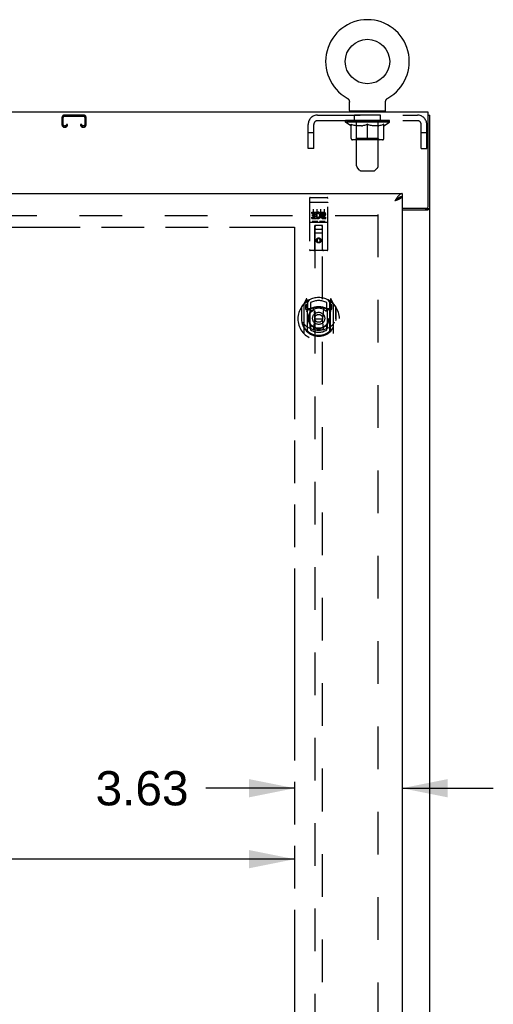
# Model space of a CAD drawing. Header units: inches. Extents: x 0 to 262, y 0 to 169.
# Tile 8 of 17: x 107 to 123, y 78 to 112. Entities that reach past the tile are written whole.
import ezdxf

# ---------------------------------------------------------------- set-up
doc = ezdxf.new("R2010")
doc.units = ezdxf.units.IN
doc.header["$LTSCALE"] = 14.384615
doc.header["$MEASUREMENT"] = 0
doc.linetypes.add('HIDDEN', pattern=[0.2, 0.1, -0.1])
doc.linetypes.add('PHANTOM', pattern=[0.8, 0.45, -0.05, 0.1, -0.05, 0.1, -0.05])
doc.layers.get('0').update_dxf_attribs({"linetype": 'CONTINUOUS'})
for name, color, linetype in [('02___PRT_ALL_AXES', 7, 'CONTINUOUS'), ('AVAILABLE_DOOR_SPACE', 7, 'CONTINUOUS'), ('DEFAULT_2', 8, 'HIDDEN'), ('DIMENSIONS', 7, 'CONTINUOUS')]:
    doc.layers.add(name, color=color, linetype=linetype)
doc.styles.get("Standard").update_dxf_attribs({"font": 'arial.ttf'})
doc.dimstyles.new('DIMSTYLE_2', dxfattribs={"dimtxt": 1.153846, "dimasz": 1.538462, "dimexe": 0.09, "dimexo": 0.07, "dimgap": 0.0375, "dimtad": 0, "dimtih": 1, "dimtoh": 1, "dimzin": 4, "dimdsep": 46, "dimtxsty": 'Standard', "dimblk": '_FILLED', "dimblk1": '_FILLED', "dimblk2": '_FILLED', "dimcen": 0.09, "dimazin": 1, "dimtfac": 1, "dimtdec": 3, "dimtofl": 0, "dimtmove": 0, "dimatfit": 3, "dimldrblk": '_FILLED', "dimfxl": 1, "dimtolj": 1, "dimtzin": 4, "dimarcsym": 0})

# ---------------------------------------------------------------- blocks, each defined once
blk = doc.blocks.new('_FILLED')
at = {"color": 0, "linetype": 'ByBlock'}
blk.add_solid([(0, 0), (-1, 0.2), (-1, -0.2)], dxfattribs=at)
blk = doc.blocks.new('*D12')
at = {"layer": 'DIMENSIONS', "color": 2, "linetype": 'Continuous'}
for p, q in [((86.616, 83.243), (94.231, 83.243)), ((115.929, 83.243), (99.416, 83.243))]:
    blk.add_line(p, q, dxfattribs=at)
at = {"layer": 'DIMENSIONS', "color": 2, "linetype": 'Continuous', "xscale": 1.5384615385, "yscale": 1.5384615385, "zscale": 1.5384615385, "rotation": 180}
blk.add_blockref('_FILLED', (86.616, 83.243), dxfattribs=at)
at = {"layer": 'DIMENSIONS', "color": 2, "linetype": 'Continuous', "xscale": 1.5384615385, "yscale": 1.5384615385, "zscale": 1.5384615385}
blk.add_blockref('_FILLED', (115.929, 83.243), dxfattribs=at)
at = {"layer": 'DIMENSIONS', "color": 2, "linetype": 'Continuous', "insert": (96.824, 83.82), "char_height": 1.1538, "width": 4.03203, "attachment_point": 2, "line_spacing_factor": 0.9}
blk.add_mtext('29.31', dxfattribs=at)
blk = doc.blocks.new('*D13')
at = {"layer": 'DIMENSIONS', "color": 2, "linetype": 'Continuous'}
for p, q in [((115.929, 85.634), (112.931, 85.634)), ((119.554, 85.634), (122.631, 85.634))]:
    blk.add_line(p, q, dxfattribs=at)
at = {"layer": 'DIMENSIONS', "color": 2, "linetype": 'Continuous', "xscale": 1.5384615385, "yscale": 1.5384615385, "zscale": 1.5384615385}
blk.add_blockref('_FILLED', (115.929, 85.634), dxfattribs=at)
at = {"layer": 'DIMENSIONS', "color": 2, "linetype": 'Continuous', "xscale": 1.5384615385, "yscale": 1.5384615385, "zscale": 1.5384615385, "rotation": 180}
blk.add_blockref('_FILLED', (119.554, 85.634), dxfattribs=at)
at = {"layer": 'DIMENSIONS', "color": 2, "linetype": 'Continuous', "insert": (112.354, 86.21), "char_height": 1.1538, "width": 3.13554, "attachment_point": 3, "line_spacing_factor": 0.9}
blk.add_mtext('3.63', dxfattribs=at)

msp = doc.modelspace()

# ---------------------------------------------------------------- linework, layer by layer
at = {"color": 7, "linetype": 'Continuous'}
for p, q in [((117.697, 108.895), (117.697, 108.895)), ((117.697, 108.895), (117.702, 108.892)), ((117.698, 108.895), (117.699, 108.894)), ((117.702, 108.892), (117.707, 108.889)), ((117.707, 108.889), (117.712, 108.885)), ((117.712, 108.885), (117.717, 108.882)), ((117.717, 108.882), (117.722, 108.878)), ((117.722, 108.878), (117.726, 108.874)), ((117.726, 108.874), (117.731, 108.87)), ((117.73, 108.87), (117.735, 108.866)), ((117.735, 108.866), (117.739, 108.861)), ((117.739, 108.861), (117.743, 108.857)), ((117.742, 108.857), (117.746, 108.852)), ((117.746, 108.852), (117.75, 108.847)), ((117.75, 108.847), (117.753, 108.842)), ((117.753, 108.842), (117.756, 108.837)), ((119.019, 108.837), (119.022, 108.842)), ((119.022, 108.842), (119.025, 108.847)), ((119.025, 108.847), (119.029, 108.852)), ((119.028, 108.852), (119.032, 108.857)), ((119.032, 108.857), (119.036, 108.861)), ((119.036, 108.861), (119.04, 108.866)), ((119.04, 108.866), (119.044, 108.87)), ((119.044, 108.87), (119.049, 108.874)), ((119.048, 108.874), (119.053, 108.878)), ((119.053, 108.878), (119.058, 108.882)), ((119.058, 108.882), (119.063, 108.885)), ((119.062, 108.885), (119.067, 108.889)), ((119.067, 108.889), (119.072, 108.892)), ((119.067, 108.889), (119.069, 108.89)), ((119.072, 108.892), (119.077, 108.895)), ((119.076, 108.894), (119.077, 108.895)), ((119.077, 108.895), (119.077, 108.895)), ((119.077, 108.895), (119.077, 108.895)), ((117.756, 108.837), (117.759, 108.832)), ((117.759, 108.832), (117.762, 108.827)), ((117.762, 108.827), (117.764, 108.821)), ((117.764, 108.821), (117.766, 108.816)), ((117.766, 108.816), (117.769, 108.81)), ((117.768, 108.81), (117.77, 108.804)), ((117.77, 108.804), (117.772, 108.799)), ((117.772, 108.799), (117.773, 108.793)), ((117.773, 108.793), (117.775, 108.787)), ((117.775, 108.787), (117.776, 108.781)), ((117.776, 108.781), (117.776, 108.775)), ((117.776, 108.775), (117.777, 108.769)), ((117.777, 108.763), (117.777, 108.758)), ((117.777, 108.473), (117.777, 108.758)), ((118.997, 108.763), (118.998, 108.769)), ((118.997, 108.763), (118.998, 108.769)), ((118.997, 108.758), (118.997, 108.763)), ((118.997, 108.473), (118.997, 108.758)), ((118.998, 108.775), (118.999, 108.781)), ((118.998, 108.769), (118.998, 108.775)), ((118.999, 108.781), (119, 108.787)), ((119, 108.787), (119.001, 108.793)), ((119.001, 108.793), (119.003, 108.799)), ((119.003, 108.799), (119.004, 108.804)), ((119.004, 108.804), (119.006, 108.81)), ((119.006, 108.81), (119.008, 108.816)), ((119.008, 108.816), (119.011, 108.821)), ((119.011, 108.821), (119.013, 108.827)), ((119.013, 108.827), (119.016, 108.832)), ((119.016, 108.832), (119.019, 108.837)), ((117.792, 108.453), (117.792, 108.423)), ((118.982, 108.453), (117.792, 108.453)), ((118.982, 108.453), (118.982, 108.423)), ((120.439, 108.319), (120.491, 108.319)), ((119.453, 105.54), (119.442, 105.534)), ((119.554, 105.673), (119.554, 105.569)), ((120.387, 105.182), (120.387, 105.171)), ((120.387, 105.171), (120.491, 105.171))]:
    msp.add_line(p, q, dxfattribs=at)
at = {"color": 3, "linetype": 'Continuous'}
for p, q in [((120.439, 108.423), (84.543, 108.423)), ((120.439, 105.242), (120.439, 108.423)), ((120.491, 18.527), (120.491, 108.319)), ((84.866, 105.673), (119.554, 105.673)), ((119.554, 105.569), (119.554, 25.277)), ((119.339, 105.438), (119.307, 105.426)), ((119.554, 105.182), (120.379, 105.182)), ((119.554, 105.13), (120.421, 105.13))]:
    msp.add_line(p, q, dxfattribs=at)
at = {"color": 7, "linetype": 'Continuous'}
for points in [[(117.777, 108.769), (117.777, 108.763), (117.777, 108.758)], [(119.442, 105.534), (119.431, 105.527), (119.419, 105.52), (119.408, 105.512), (119.397, 105.503), (119.386, 105.495), (119.375, 105.485), (119.363, 105.476), (119.352, 105.466), (119.341, 105.457), (119.33, 105.447), (119.319, 105.436), (119.307, 105.426)], [(119.438, 105.532), (119.434, 105.526), (119.429, 105.519), (119.423, 105.512), (119.416, 105.505), (119.408, 105.498), (119.4, 105.49), (119.391, 105.483), (119.382, 105.476), (119.372, 105.469), (119.362, 105.462), (119.351, 105.455), (119.341, 105.448), (119.33, 105.441), (119.319, 105.433), (119.307, 105.426)], [(119.554, 105.569), (119.543, 105.568), (119.531, 105.567), (119.52, 105.566), (119.509, 105.563), (119.498, 105.56), (119.487, 105.556), (119.475, 105.551), (119.464, 105.546), (119.453, 105.54)], [(120.347, 105.13), (120.347, 105.132), (120.347, 105.135), (120.348, 105.137), (120.348, 105.138), (120.349, 105.14), (120.351, 105.142), (120.352, 105.144), (120.354, 105.145), (120.356, 105.147), (120.358, 105.148), (120.36, 105.15), (120.362, 105.151), (120.364, 105.152), (120.367, 105.154)], [(120.367, 105.154), (120.372, 105.156), (120.375, 105.157), (120.377, 105.159), (120.379, 105.16), (120.382, 105.162), (120.383, 105.163), (120.385, 105.165), (120.386, 105.166), (120.387, 105.168), (120.387, 105.169), (120.387, 105.171)]]:
    msp.add_lwpolyline(points, dxfattribs=at)
at = {"color": 3, "linetype": 'Continuous'}
for points in [[(119.408, 105.574), (119.397, 105.56), (119.386, 105.544), (119.375, 105.529), (119.363, 105.512), (119.352, 105.496), (119.341, 105.479), (119.33, 105.461), (119.319, 105.444), (119.307, 105.426)], [(119.554, 105.673), (119.543, 105.672), (119.531, 105.67), (119.52, 105.667), (119.509, 105.663), (119.498, 105.657), (119.487, 105.651), (119.475, 105.643), (119.464, 105.634), (119.453, 105.624), (119.442, 105.613), (119.431, 105.601), (119.419, 105.588), (119.408, 105.574)], [(119.554, 105.569), (119.553, 105.563), (119.552, 105.557), (119.549, 105.551), (119.545, 105.545), (119.541, 105.539), (119.535, 105.533), (119.528, 105.527), (119.521, 105.521), (119.512, 105.515), (119.503, 105.509), (119.493, 105.503), (119.482, 105.498), (119.47, 105.492), (119.457, 105.486)], [(119.457, 105.486), (119.444, 105.48), (119.431, 105.474), (119.416, 105.468), (119.402, 105.462), (119.387, 105.456), (119.371, 105.45), (119.355, 105.444), (119.339, 105.438)], [(120.421, 105.13), (120.424, 105.132), (120.426, 105.133), (120.429, 105.135), (120.432, 105.137), (120.436, 105.138), (120.44, 105.139), (120.444, 105.141), (120.448, 105.142), (120.456, 105.145)], [(120.456, 105.145), (120.46, 105.146), (120.464, 105.148), (120.467, 105.149), (120.471, 105.15), (120.474, 105.152), (120.477, 105.153), (120.479, 105.155), (120.482, 105.156), (120.484, 105.158), (120.486, 105.16), (120.488, 105.161), (120.489, 105.163), (120.49, 105.165), (120.491, 105.167), (120.491, 105.169), (120.491, 105.171)]]:
    msp.add_lwpolyline(points, dxfattribs=at)
at = {"color": 7, "linetype": 'Continuous'}
msp.add_circle((118.387, 110.125), 0.75, dxfattribs=at)
for centre, radius, start, end in [((118.387, 110.125), 1.41, 299.2655, 240.7345), ((117.797, 108.473), 0.02, 180, 263.0769), ((118.977, 108.473), 0.02, 276.9231, 360)]:
    msp.add_arc(centre, radius, start, end, dxfattribs=at)
at = {"color": 3, "linetype": 'Continuous'}
msp.add_arc((120.379, 105.242), 0.06, 270, 360, dxfattribs=at)
at = {"layer": '02___PRT_ALL_AXES', "color": 8, "linetype": 'HIDDEN'}
for p, q in [((117.95, 108.132), (117.95, 108.319)), ((118.825, 108.319), (117.95, 108.319)), ((118.825, 108.132), (118.825, 108.319)), ((118.825, 108.132), (117.95, 108.132)), ((116.459, 105.54), (117.024, 105.54)), ((116.509, 105.005), (116.509, 105.048)), ((116.509, 105.048), (116.666, 105.048)), ((116.509, 105.005), (116.623, 105.005)), ((116.509, 104.834), (116.509, 104.877)), ((116.509, 104.877), (116.623, 104.877)), ((116.531, 104.92), (116.531, 104.963)), ((116.531, 104.963), (116.623, 104.963)), ((116.531, 104.92), (116.623, 104.92)), ((116.623, 104.963), (116.623, 105.005)), ((116.623, 104.877), (116.623, 104.92)), ((116.666, 104.87), (116.666, 105.048)), ((116.666, 104.87), (116.679, 104.888)), ((116.69, 104.999), (116.673, 105.039)), ((116.822, 105.005), (116.822, 105.048)), ((116.822, 105.048), (116.914, 105.048)), ((116.822, 105.005), (116.914, 105.005)), ((116.882, 104.92), (116.928, 104.92)), ((116.886, 104.961), (116.914, 104.961)), ((116.886, 104.877), (116.978, 104.877)), ((116.978, 104.834), (116.978, 104.877)), ((116.459, 104.712), (117.024, 104.712)), ((116.509, 104.834), (116.666, 104.834)), ((116.666, 104.834), (116.666, 104.847)), ((116.669, 104.845), (116.666, 104.847)), ((116.886, 104.834), (116.978, 104.834))]:
    msp.add_line(p, q, dxfattribs=at)
msp.add_circle((116.741, 104.095), 0.085, dxfattribs=at)
for centre, radius, start, end in [((116.715, 104.941), 0.107, 244.2636, 113.4027), ((116.715, 104.941), 0.0639, 234.8895, 113.4026), ((116.886, 104.898), 0.0635, 90, 270), ((116.886, 104.899), 0.0219, 100.307, 270), ((116.914, 104.983), 0.0644, 282.2995, 90.0775), ((116.914, 104.983), 0.0219, 269.9011, 90)]:
    msp.add_arc(centre, radius, start, end, dxfattribs=at)
at = {"layer": 'AVAILABLE_DOOR_SPACE', "color": 4, "linetype": 'PHANTOM'}
for p, q in [((102.225, 104.548), (115.929, 104.548)), ((115.929, 104.548), (115.929, 66.298))]:
    msp.add_line(p, q, dxfattribs=at)
at = {"layer": 'DEFAULT_2', "color": 8, "linetype": 'HIDDEN'}
for p, q in [((117.697, 108.895), (117.697, 108.895)), ((117.706, 108.89), (117.707, 108.889)), ((108.085, 108.239), (108.085, 107.993)), ((108.125, 107.993), (108.125, 108.239)), ((108.818, 108.319), (108.165, 108.319)), ((108.165, 108.279), (108.818, 108.279)), ((108.858, 108.239), (108.858, 107.993)), ((108.898, 107.993), (108.898, 108.239)), ((116.704, 108.319), (120.07, 108.319)), ((118.012, 108.453), (118.012, 108.423)), ((118.022, 106.607), (118.022, 108.423)), ((118.752, 106.607), (118.752, 108.423)), ((118.762, 108.453), (118.762, 108.423)), ((108.193, 107.953), (108.165, 107.953)), ((108.165, 107.913), (108.193, 107.913)), ((108.233, 108.006), (108.233, 107.993)), ((108.273, 108.006), (108.233, 108.006)), ((108.273, 107.993), (108.273, 108.006)), ((108.71, 108.006), (108.71, 107.993)), ((108.75, 108.006), (108.71, 108.006)), ((108.75, 107.993), (108.75, 108.006)), ((108.818, 107.953), (108.79, 107.953)), ((108.79, 107.913), (108.818, 107.913)), ((116.387, 107.194), (116.387, 108.002)), ((116.574, 107.194), (116.574, 108.002)), ((116.704, 108.132), (120.07, 108.132)), ((117.644, 108.084), (117.644, 108.139)), ((119.131, 108.084), (117.644, 108.084)), ((117.83, 107.954), (117.644, 108.084)), ((117.655, 108.131), (117.655, 108.139)), ((117.666, 108.127), (117.666, 108.131)), ((117.666, 108.127), (119.109, 108.127)), ((117.676, 108.127), (117.676, 108.131)), ((117.677, 108.127), (117.677, 108.131)), ((117.689, 108.131), (117.689, 108.139)), ((117.708, 108.127), (117.708, 108.131)), ((117.71, 108.127), (117.71, 108.131)), ((117.743, 108.131), (117.743, 108.139)), ((117.761, 108.127), (117.761, 108.131)), ((117.764, 108.127), (117.764, 108.131)), ((118, 108.131), (117.772, 108.131)), ((117.818, 108.131), (117.818, 108.139)), ((117.819, 108.127), (117.819, 108.131)), ((117.82, 108.127), (117.82, 108.131)), ((117.823, 108.127), (117.823, 108.131)), ((117.83, 107.954), (117.837, 107.954)), ((117.832, 108.127), (117.832, 108.131)), ((117.833, 108.127), (117.833, 108.131)), ((117.837, 108.127), (117.837, 108.131)), ((117.837, 107.529), (117.837, 108.009)), ((117.837, 108.009), (117.872, 107.995)), ((117.84, 108.127), (117.84, 108.132)), ((117.844, 108.127), (117.844, 108.131)), ((117.863, 108.127), (117.863, 108.131)), ((117.906, 107.984), (117.871, 107.995)), ((117.881, 108.127), (117.881, 108.131)), ((117.884, 108.127), (117.884, 108.134)), ((117.939, 107.974), (117.905, 107.984)), ((117.909, 108.131), (117.909, 108.139)), ((117.909, 108.127), (117.909, 108.131)), ((117.921, 108.127), (117.921, 108.131)), ((117.926, 108.127), (117.926, 108.131)), ((117.934, 108.127), (117.934, 108.131)), ((117.972, 107.965), (117.939, 107.974)), ((117.95, 108.127), (117.95, 108.136)), ((117.97, 108.127), (117.97, 108.131)), ((118.005, 107.959), (117.972, 107.965)), ((117.973, 108.127), (117.973, 108.131)), ((118, 108.127), (118, 108.131)), ((118.038, 107.954), (118.005, 107.959)), ((118.079, 108.131), (118.013, 108.131)), ((118.016, 108.131), (118.016, 108.139)), ((118.021, 107.532), (118.021, 108.081)), ((118.024, 108.127), (118.024, 108.131)), ((118.029, 108.127), (118.029, 108.131)), ((118.036, 108.127), (118.036, 108.137)), ((118.186, 107.954), (118.038, 107.954)), ((118.044, 108.127), (118.044, 108.131)), ((118.055, 108.127), (118.055, 108.131)), ((118.079, 108.127), (118.079, 108.131)), ((118.166, 108.131), (118.104, 108.131)), ((118.128, 108.127), (118.128, 108.131)), ((118.133, 108.131), (118.133, 108.139)), ((118.137, 108.127), (118.137, 108.131)), ((118.14, 108.127), (118.14, 108.138)), ((118.144, 108.127), (118.144, 108.131)), ((118.153, 108.127), (118.153, 108.131)), ((118.166, 108.127), (118.166, 108.131)), ((118.186, 107.954), (118.219, 107.959)), ((118.261, 108.131), (118.203, 108.131)), ((118.252, 107.965), (118.219, 107.959)), ((118.22, 108.127), (118.22, 108.131)), ((118.286, 107.974), (118.252, 107.965)), ((118.253, 108.131), (118.387, 108.139)), ((118.258, 108.131), (118.258, 108.139)), ((118.259, 108.139), (118.258, 108.139)), ((118.259, 108.131), (118.259, 108.139)), ((118.259, 108.127), (118.259, 108.131)), ((118.261, 108.127), (118.261, 108.131)), ((118.264, 108.127), (118.264, 108.131)), ((118.265, 108.127), (118.265, 108.131)), ((118.319, 107.984), (118.285, 107.974)), ((118.359, 108.131), (118.308, 108.131)), ((118.316, 108.127), (118.316, 108.131)), ((118.353, 107.995), (118.318, 107.984)), ((118.387, 108.009), (118.353, 107.995)), ((118.359, 108.127), (118.359, 108.131)), ((118.384, 108.131), (118.384, 108.131)), ((118.384, 108.127), (118.384, 108.131)), ((118.384, 108.127), (118.384, 108.131)), ((118.387, 108.131), (118.387, 108.139)), ((118.387, 107.486), (118.387, 108.009)), ((118.387, 108.009), (118.422, 107.995)), ((118.39, 108.127), (118.39, 108.131)), ((118.39, 108.131), (118.391, 108.131)), ((118.391, 108.127), (118.391, 108.131)), ((118.393, 108.131), (118.466, 108.131)), ((118.416, 108.127), (118.416, 108.131)), ((118.456, 107.984), (118.422, 107.995)), ((118.43, 108.131), (118.43, 108.136)), ((118.43, 108.136), (118.522, 108.131)), ((118.455, 108.131), (118.455, 108.135)), ((118.49, 107.974), (118.456, 107.984)), ((118.458, 108.127), (118.458, 108.131)), ((118.523, 107.965), (118.489, 107.974)), ((118.509, 108.127), (118.509, 108.131)), ((118.511, 108.127), (118.511, 108.131)), ((118.514, 108.127), (118.514, 108.131)), ((118.514, 108.131), (118.571, 108.131)), ((118.516, 108.131), (118.516, 108.139)), ((118.516, 108.131), (118.516, 108.139)), ((118.516, 108.139), (118.516, 108.139)), ((118.516, 108.127), (118.516, 108.131)), ((118.556, 107.959), (118.522, 107.965)), ((118.555, 108.127), (118.555, 108.131)), ((118.588, 107.954), (118.555, 107.959)), ((118.737, 107.954), (118.588, 107.954)), ((118.608, 108.127), (118.608, 108.131)), ((118.608, 108.131), (118.671, 108.131)), ((118.622, 108.127), (118.622, 108.131)), ((118.631, 108.127), (118.631, 108.131)), ((118.634, 108.127), (118.634, 108.138)), ((118.637, 108.127), (118.637, 108.131)), ((118.642, 108.131), (118.642, 108.139)), ((118.647, 108.127), (118.647, 108.131)), ((118.696, 108.127), (118.696, 108.131)), ((118.696, 108.131), (118.762, 108.131)), ((118.72, 108.127), (118.72, 108.131)), ((118.731, 108.127), (118.731, 108.131)), ((118.737, 107.954), (118.77, 107.959)), ((118.739, 108.127), (118.739, 108.137)), ((118.745, 108.127), (118.745, 108.131)), ((118.751, 108.127), (118.751, 108.131)), ((118.753, 107.532), (118.753, 108.081)), ((118.759, 108.131), (118.759, 108.139)), ((118.803, 107.965), (118.769, 107.959)), ((118.774, 108.127), (118.774, 108.131)), ((118.774, 108.131), (119.003, 108.131)), ((118.802, 108.127), (118.802, 108.131)), ((118.836, 107.974), (118.802, 107.965)), ((118.804, 108.127), (118.804, 108.131)), ((118.825, 108.127), (118.825, 108.136)), ((118.87, 107.984), (118.835, 107.974)), ((118.841, 108.127), (118.841, 108.131)), ((118.849, 108.127), (118.849, 108.131)), ((118.854, 108.127), (118.854, 108.131)), ((118.865, 108.131), (118.865, 108.139)), ((118.865, 108.127), (118.865, 108.131)), ((118.903, 107.995), (118.869, 107.984)), ((118.891, 108.127), (118.891, 108.134)), ((118.893, 108.127), (118.893, 108.131)), ((118.938, 108.009), (118.903, 107.995)), ((118.912, 108.127), (118.912, 108.131)), ((118.931, 108.127), (118.931, 108.131)), ((118.935, 108.127), (118.935, 108.132)), ((118.938, 108.127), (118.938, 108.131)), ((118.938, 107.529), (118.938, 108.009)), ((118.938, 107.954), (118.944, 107.954)), ((118.942, 108.127), (118.942, 108.131)), ((118.942, 108.127), (118.942, 108.131)), ((118.944, 107.954), (119.131, 108.084)), ((118.952, 108.127), (118.952, 108.131)), ((118.955, 108.127), (118.955, 108.131)), ((118.956, 108.127), (118.956, 108.131)), ((118.957, 108.131), (118.957, 108.139)), ((119.011, 108.127), (119.011, 108.131)), ((119.014, 108.127), (119.014, 108.131)), ((119.031, 108.131), (119.031, 108.139)), ((119.064, 108.127), (119.064, 108.131)), ((119.067, 108.127), (119.067, 108.131)), ((119.086, 108.131), (119.086, 108.139)), ((119.097, 108.127), (119.097, 108.131)), ((119.099, 108.127), (119.099, 108.131)), ((119.109, 108.127), (119.109, 108.131)), ((119.12, 108.131), (119.12, 108.139)), ((119.131, 108.084), (119.131, 108.139)), ((120.2, 107.194), (120.2, 108.002)), ((120.387, 107.194), (120.387, 108.002)), ((116.574, 107.724), (116.387, 107.724)), ((118.021, 107.532), (117.975, 107.486)), ((118.753, 107.532), (118.021, 107.532)), ((118.753, 107.532), (118.8, 107.486)), ((120.387, 107.724), (120.2, 107.724)), ((116.574, 107.194), (116.387, 107.194)), ((118.894, 107.486), (117.88, 107.486)), ((120.2, 107.194), (120.387, 107.194)), ((118.123, 106.465), (118.052, 106.537)), ((118.652, 106.465), (118.723, 106.537)), ((118.194, 106.436), (118.581, 106.436)), ((116.524, 105.54), (116.709, 105.54)), ((116.774, 105.54), (116.959, 105.54)), ((116.429, 105.51), (116.429, 103.785)), ((116.445, 105.382), (116.445, 105.381)), ((116.446, 105.382), (116.445, 105.382)), ((116.447, 105.382), (116.446, 105.382)), ((116.448, 105.382), (116.447, 105.382)), ((116.449, 105.382), (116.448, 105.382)), ((116.449, 105.382), (116.449, 105.382)), ((116.45, 105.382), (116.449, 105.382)), ((116.451, 105.382), (116.45, 105.382)), ((116.452, 105.382), (116.451, 105.382)), ((116.453, 105.382), (116.452, 105.382)), ((116.453, 105.382), (116.453, 105.382)), ((116.454, 105.382), (116.453, 105.382)), ((116.455, 105.382), (116.454, 105.382)), ((116.456, 105.382), (116.455, 105.382)), ((116.457, 105.382), (116.456, 105.382)), ((116.458, 105.382), (116.457, 105.382)), ((116.458, 105.382), (116.458, 105.382)), ((116.458, 105.382), (117.024, 105.382)), ((117.024, 105.382), (117.025, 105.382)), ((117.025, 105.382), (117.026, 105.382)), ((117.026, 105.382), (117.026, 105.382)), ((117.026, 105.382), (117.027, 105.382)), ((117.027, 105.382), (117.028, 105.382)), ((117.028, 105.382), (117.029, 105.382)), ((117.029, 105.382), (117.03, 105.382)), ((117.03, 105.382), (117.031, 105.382)), ((117.031, 105.382), (117.031, 105.382)), ((117.031, 105.382), (117.032, 105.382)), ((117.032, 105.382), (117.033, 105.382)), ((117.033, 105.382), (117.034, 105.382)), ((117.034, 105.382), (117.035, 105.382)), ((117.035, 105.382), (117.035, 105.382)), ((117.035, 105.382), (117.036, 105.382)), ((117.036, 105.382), (117.037, 105.382)), ((117.054, 103.785), (117.054, 105.51)), ((118.741, 104.923), (86.241, 104.923)), ((116.554, 105.149), (116.554, 104.843)), ((116.679, 105.149), (116.679, 104.843)), ((116.804, 105.149), (116.804, 104.843)), ((116.929, 105.149), (116.929, 104.843)), ((118.741, 104.975), (118.741, 25.871)), ((116.459, 104.712), (117.024, 104.712)), ((116.702, 104.728), (116.53, 104.728)), ((116.611, 103.785), (116.615, 104.595)), ((116.616, 104.595), (116.615, 104.595)), ((116.616, 104.595), (116.616, 67.594)), ((116.866, 104.595), (116.616, 104.595)), ((116.952, 104.728), (116.78, 104.728)), ((116.866, 67.594), (116.866, 104.595)), ((116.868, 104.595), (116.866, 104.595)), ((116.871, 103.785), (116.868, 104.595)), ((116.869, 104.345), (116.614, 104.345)), ((116.656, 104.47), (116.826, 104.47)), ((116.741, 104.167), (116.679, 104.131)), ((116.679, 104.131), (116.679, 104.059)), ((116.679, 104.131), (116.689, 104.125)), ((116.679, 104.059), (116.689, 104.065)), ((116.679, 104.059), (116.741, 104.023)), ((116.741, 104.156), (116.689, 104.125)), ((116.689, 104.125), (116.689, 104.065)), ((116.689, 104.065), (116.741, 104.034)), ((116.741, 104.167), (116.741, 104.156)), ((116.804, 104.131), (116.741, 104.167)), ((116.794, 104.125), (116.741, 104.156)), ((116.741, 104.034), (116.794, 104.065)), ((116.741, 104.023), (116.804, 104.059)), ((116.741, 104.023), (116.741, 104.034)), ((116.804, 104.131), (116.794, 104.125)), ((116.794, 104.065), (116.794, 104.125)), ((116.804, 104.059), (116.794, 104.065)), ((116.804, 104.059), (116.804, 104.131)), ((117.024, 103.755), (116.459, 103.755)), ((116.241, 101.935), (116.241, 100.968)), ((116.316, 102.121), (116.246, 101.946)), ((116.299, 101.93), (116.299, 101.78)), ((116.366, 101.93), (116.299, 101.93)), ((116.307, 101.923), (116.337, 101.877)), ((116.338, 102.041), (116.337, 102.041)), ((116.338, 102.041), (116.337, 102.041)), ((116.338, 102.041), (116.338, 102.041)), ((116.359, 102.038), (116.345, 102.118)), ((116.359, 101.021), (116.359, 102.038)), ((116.366, 101.99), (116.436, 102.099)), ((116.366, 101.046), (116.366, 102.049)), ((116.369, 102.025), (116.369, 101.817)), ((116.466, 102.003), (116.466, 101.75)), ((117.016, 101.75), (117.016, 102.003)), ((117.046, 102.099), (117.116, 101.99)), ((117.114, 101.817), (117.114, 102.025)), ((117.116, 101.046), (117.116, 102.049)), ((117.184, 101.93), (117.116, 101.93)), ((117.138, 102.118), (117.124, 102.038)), ((117.124, 102.038), (117.124, 101.021)), ((117.145, 102.041), (117.141, 102.044)), ((117.146, 101.877), (117.176, 101.923)), ((117.237, 101.946), (117.167, 102.121)), ((117.184, 101.78), (117.184, 101.93)), ((117.241, 100.968), (117.241, 101.935)), ((116.159, 101.839), (116.159, 101.451)), ((116.166, 101.862), (116.166, 101.405)), ((116.299, 101.78), (116.359, 101.78)), ((116.459, 101.779), (116.386, 101.779)), ((116.389, 101.797), (116.455, 101.797)), ((116.459, 101.138), (116.459, 101.769)), ((116.578, 101.795), (116.609, 101.451)), ((116.904, 101.795), (116.874, 101.451)), ((117.096, 101.779), (117.024, 101.779)), ((117.024, 101.769), (117.024, 101.138)), ((117.028, 101.797), (117.094, 101.797)), ((117.124, 101.78), (117.184, 101.78)), ((117.316, 101.862), (117.316, 101.405)), ((117.324, 101.451), (117.324, 101.839)), ((116.159, 101.451), (116.174, 101.451)), ((116.166, 101.405), (116.167, 101.402)), ((116.579, 101.112), (116.609, 101.451)), ((116.609, 101.451), (116.874, 101.451)), ((116.904, 101.112), (116.874, 101.451)), ((117.324, 101.451), (117.309, 101.451)), ((117.316, 101.405), (117.316, 101.402)), ((116.466, 101.189), (116.466, 101.086)), ((117.016, 101.086), (117.016, 101.189))]:
    msp.add_line(p, q, dxfattribs=at)
for points in [[(116.445, 105.381), (116.444, 105.381), (116.444, 105.381), (116.444, 105.381), (116.443, 105.381), (116.443, 105.381), (116.443, 105.381), (116.442, 105.381), (116.442, 105.381), (116.441, 105.381), (116.441, 105.381), (116.441, 105.381), (116.44, 105.381), (116.44, 105.381), (116.44, 105.381), (116.439, 105.381), (116.439, 105.38), (116.439, 105.38), (116.439, 105.38), (116.438, 105.38), (116.438, 105.38), (116.438, 105.38), (116.437, 105.38), (116.437, 105.38), (116.437, 105.38), (116.436, 105.38), (116.436, 105.38), (116.436, 105.38), (116.436, 105.38), (116.435, 105.379), (116.435, 105.379), (116.435, 105.379), (116.435, 105.379), (116.434, 105.379), (116.434, 105.379), (116.434, 105.379), (116.434, 105.379), (116.433, 105.379), (116.433, 105.379), (116.433, 105.379), (116.433, 105.379), (116.433, 105.378), (116.432, 105.378), (116.432, 105.378), (116.432, 105.378), (116.432, 105.378), (116.432, 105.378), (116.431, 105.378), (116.431, 105.378), (116.431, 105.378), (116.431, 105.378), (116.431, 105.378), (116.431, 105.377), (116.431, 105.377), (116.43, 105.377), (116.43, 105.377), (116.43, 105.377), (116.43, 105.377), (116.43, 105.377), (116.43, 105.377), (116.43, 105.377), (116.43, 105.377), (116.429, 105.376), (116.429, 105.376), (116.429, 105.376), (116.429, 105.376), (116.429, 105.376), (116.429, 105.376), (116.429, 105.376), (116.429, 105.376), (116.429, 105.376), (116.429, 105.375), (116.429, 105.375), (116.429, 105.375), (116.429, 105.375), (116.429, 105.375), (116.429, 105.375), (116.429, 105.375)], [(117.037, 105.382), (117.038, 105.381), (117.038, 105.381), (117.038, 105.381), (117.039, 105.381), (117.039, 105.381), (117.039, 105.381), (117.04, 105.381), (117.04, 105.381), (117.04, 105.381), (117.041, 105.381), (117.041, 105.381), (117.042, 105.381), (117.042, 105.381), (117.042, 105.381), (117.043, 105.381), (117.043, 105.381), (117.043, 105.381), (117.044, 105.38), (117.044, 105.38), (117.044, 105.38), (117.044, 105.38), (117.045, 105.38), (117.045, 105.38), (117.045, 105.38), (117.046, 105.38), (117.046, 105.38), (117.046, 105.38), (117.046, 105.38), (117.047, 105.38), (117.047, 105.38), (117.047, 105.379), (117.048, 105.379), (117.048, 105.379), (117.048, 105.379), (117.048, 105.379), (117.049, 105.379), (117.049, 105.379), (117.049, 105.379), (117.049, 105.379), (117.049, 105.379), (117.05, 105.379), (117.05, 105.379), (117.05, 105.378), (117.05, 105.378), (117.05, 105.378), (117.051, 105.378), (117.051, 105.378), (117.051, 105.378), (117.051, 105.378), (117.051, 105.378), (117.052, 105.378), (117.052, 105.378), (117.052, 105.378), (117.052, 105.377), (117.052, 105.377), (117.052, 105.377), (117.052, 105.377), (117.053, 105.377), (117.053, 105.377), (117.053, 105.377), (117.053, 105.377), (117.053, 105.377), (117.053, 105.377), (117.053, 105.376), (117.053, 105.376), (117.053, 105.376), (117.053, 105.376), (117.053, 105.376), (117.054, 105.376), (117.054, 105.376), (117.054, 105.376), (117.054, 105.376), (117.054, 105.375), (117.054, 105.375), (117.054, 105.375), (117.054, 105.375), (117.054, 105.375), (117.054, 105.375), (117.054, 105.375)], [(116.53, 104.728), (116.53, 104.728), (116.53, 104.728), (116.53, 104.728), (116.53, 104.728), (116.529, 104.728), (116.529, 104.728), (116.529, 104.728), (116.529, 104.728), (116.529, 104.728), (116.528, 104.728), (116.528, 104.728), (116.528, 104.728), (116.528, 104.728), (116.528, 104.728), (116.528, 104.728), (116.527, 104.728), (116.527, 104.729), (116.527, 104.729), (116.527, 104.729), (116.527, 104.729), (116.527, 104.729), (116.527, 104.729), (116.526, 104.729), (116.526, 104.729), (116.526, 104.729), (116.526, 104.729), (116.526, 104.729), (116.526, 104.729), (116.526, 104.729), (116.525, 104.729), (116.525, 104.729), (116.525, 104.729), (116.525, 104.729), (116.525, 104.729), (116.525, 104.729), (116.525, 104.729), (116.525, 104.729), (116.525, 104.729), (116.524, 104.729), (116.524, 104.729), (116.524, 104.729), (116.524, 104.729), (116.524, 104.729), (116.524, 104.729), (116.524, 104.729), (116.524, 104.73)], [(116.709, 104.73), (116.709, 104.729), (116.709, 104.729), (116.709, 104.729), (116.708, 104.729), (116.708, 104.729), (116.708, 104.729), (116.708, 104.729), (116.708, 104.729), (116.708, 104.729), (116.708, 104.729), (116.708, 104.729), (116.708, 104.729), (116.708, 104.729), (116.707, 104.729), (116.707, 104.729), (116.707, 104.729), (116.707, 104.729), (116.707, 104.729), (116.707, 104.729), (116.707, 104.729), (116.707, 104.729), (116.706, 104.729), (116.706, 104.729), (116.706, 104.729), (116.706, 104.729), (116.706, 104.729), (116.706, 104.729), (116.706, 104.729), (116.705, 104.729), (116.705, 104.728), (116.705, 104.728), (116.705, 104.728), (116.705, 104.728), (116.705, 104.728), (116.704, 104.728), (116.704, 104.728), (116.704, 104.728), (116.704, 104.728), (116.704, 104.728), (116.703, 104.728), (116.703, 104.728), (116.703, 104.728), (116.703, 104.728), (116.703, 104.728), (116.702, 104.728)], [(116.78, 104.728), (116.78, 104.728), (116.78, 104.728), (116.78, 104.728), (116.78, 104.728), (116.779, 104.728), (116.779, 104.728), (116.779, 104.728), (116.779, 104.728), (116.779, 104.728), (116.778, 104.728), (116.778, 104.728), (116.778, 104.728), (116.778, 104.728), (116.778, 104.728), (116.778, 104.728), (116.777, 104.728), (116.777, 104.729), (116.777, 104.729), (116.777, 104.729), (116.777, 104.729), (116.777, 104.729), (116.777, 104.729), (116.776, 104.729), (116.776, 104.729), (116.776, 104.729), (116.776, 104.729), (116.776, 104.729), (116.776, 104.729), (116.776, 104.729), (116.775, 104.729), (116.775, 104.729), (116.775, 104.729), (116.775, 104.729), (116.775, 104.729), (116.775, 104.729), (116.775, 104.729), (116.775, 104.729), (116.775, 104.729), (116.774, 104.729), (116.774, 104.729), (116.774, 104.729), (116.774, 104.729), (116.774, 104.729), (116.774, 104.729), (116.774, 104.729), (116.774, 104.73)], [(116.959, 104.73), (116.959, 104.729), (116.959, 104.729), (116.959, 104.729), (116.958, 104.729), (116.958, 104.729), (116.958, 104.729), (116.958, 104.729), (116.958, 104.729), (116.958, 104.729), (116.958, 104.729), (116.958, 104.729), (116.958, 104.729), (116.958, 104.729), (116.957, 104.729), (116.957, 104.729), (116.957, 104.729), (116.957, 104.729), (116.957, 104.729), (116.957, 104.729), (116.957, 104.729), (116.957, 104.729), (116.956, 104.729), (116.956, 104.729), (116.956, 104.729), (116.956, 104.729), (116.956, 104.729), (116.956, 104.729), (116.956, 104.729), (116.955, 104.729), (116.955, 104.728), (116.955, 104.728), (116.955, 104.728), (116.955, 104.728), (116.955, 104.728), (116.954, 104.728), (116.954, 104.728), (116.954, 104.728), (116.954, 104.728), (116.954, 104.728), (116.953, 104.728), (116.953, 104.728), (116.953, 104.728), (116.953, 104.728), (116.953, 104.728), (116.952, 104.728)], [(116.209, 101.338), (116.212, 101.333), (116.215, 101.328), (116.218, 101.323), (116.221, 101.318), (116.224, 101.314), (116.226, 101.309), (116.229, 101.305), (116.232, 101.302), (116.234, 101.298), (116.237, 101.294), (116.239, 101.291), (116.242, 101.287), (116.244, 101.284), (116.246, 101.281), (116.248, 101.278), (116.251, 101.275), (116.253, 101.273), (116.255, 101.27), (116.257, 101.267), (116.259, 101.265), (116.261, 101.263), (116.263, 101.26), (116.265, 101.258), (116.267, 101.256), (116.269, 101.254), (116.271, 101.252), (116.272, 101.25), (116.274, 101.248), (116.276, 101.247), (116.278, 101.245), (116.279, 101.243), (116.281, 101.242), (116.282, 101.24), (116.284, 101.239), (116.285, 101.238), (116.287, 101.236)], [(117.196, 101.236), (117.197, 101.238), (117.199, 101.239), (117.2, 101.24), (117.202, 101.242), (117.203, 101.243), (117.205, 101.245), (117.207, 101.247), (117.209, 101.248), (117.21, 101.25), (117.212, 101.252), (117.214, 101.254), (117.216, 101.256), (117.218, 101.258), (117.22, 101.26), (117.222, 101.263), (117.224, 101.265), (117.226, 101.267), (117.228, 101.27), (117.23, 101.272), (117.232, 101.275), (117.234, 101.278), (117.236, 101.281), (117.239, 101.284), (117.241, 101.287), (117.244, 101.291), (117.246, 101.294), (117.248, 101.298), (117.251, 101.301), (117.254, 101.305), (117.256, 101.309), (117.259, 101.314), (117.262, 101.318), (117.265, 101.323), (117.268, 101.328), (117.271, 101.333), (117.274, 101.338)], [(116.929, 101.095), (116.924, 101.093), (116.918, 101.092), (116.913, 101.09), (116.908, 101.089), (116.902, 101.088), (116.897, 101.086), (116.891, 101.085), (116.886, 101.084), (116.88, 101.083), (116.875, 101.082), (116.869, 101.081), (116.864, 101.08), (116.858, 101.079), (116.853, 101.078), (116.847, 101.077), (116.842, 101.076), (116.836, 101.075), (116.831, 101.075), (116.825, 101.074), (116.82, 101.073), (116.814, 101.073), (116.808, 101.072), (116.803, 101.072), (116.797, 101.071), (116.792, 101.071), (116.786, 101.07), (116.78, 101.07), (116.775, 101.07), (116.769, 101.069), (116.764, 101.069), (116.758, 101.069), (116.753, 101.069), (116.747, 101.069), (116.741, 101.069), (116.736, 101.069), (116.73, 101.069), (116.725, 101.069), (116.719, 101.069), (116.713, 101.069), (116.708, 101.07), (116.702, 101.07), (116.697, 101.07), (116.691, 101.071), (116.685, 101.071), (116.68, 101.072), (116.674, 101.072), (116.669, 101.073), (116.663, 101.073), (116.658, 101.074), (116.652, 101.075), (116.646, 101.075), (116.641, 101.076), (116.635, 101.077), (116.63, 101.078), (116.624, 101.079), (116.619, 101.08), (116.613, 101.081), (116.608, 101.082), (116.602, 101.083), (116.597, 101.084), (116.591, 101.085), (116.586, 101.086), (116.58, 101.088), (116.575, 101.089), (116.57, 101.09), (116.564, 101.092), (116.559, 101.093), (116.553, 101.095)]]:
    msp.add_lwpolyline(points, dxfattribs=at)
for centre, radius in [((116.741, 104.095), 0.0845), ((116.741, 101.469), 0.35), ((116.741, 101.469), 0.335), ((116.741, 101.469), 0.205), ((116.741, 101.469), 0.133)]:
    msp.add_circle(centre, radius, dxfattribs=at)
for centre, radius, start, end in [((108.165, 108.239), 0.08, 90, 180), ((108.165, 108.239), 0.04, 90, 180), ((108.818, 108.239), 0.08, 0, 90), ((108.818, 108.239), 0.04, 0, 90), ((116.704, 108.002), 0.317, 90, 180), ((117.797, 108.473), 0.02, 263.0769, 270), ((117.992, 108.423), 0.03, 0, 90), ((118.782, 108.423), 0.03, 90, 180), ((118.977, 108.473), 0.02, 270, 276.9231), ((120.07, 108.002), 0.317, 0, 90), ((108.165, 107.993), 0.08, 180, 270), ((108.165, 107.993), 0.04, 180, 270), ((108.193, 107.993), 0.08, 270, 360), ((108.193, 107.993), 0.04, 270, 360), ((108.79, 107.993), 0.08, 180, 270), ((108.79, 107.993), 0.04, 180, 270), ((108.818, 107.993), 0.08, 270, 360), ((108.818, 107.993), 0.04, 270, 360), ((116.704, 108.002), 0.13, 90, 180), ((117.975, 108.081), 0.0466, 0, 90), ((118.8, 108.081), 0.0466, 90, 180), ((120.07, 108.002), 0.13, 0, 90), ((117.88, 107.529), 0.0434, 180, 270), ((118.894, 107.529), 0.0434, 270, 360), ((118.122, 106.607), 0.1, 180, 225), ((118.652, 106.607), 0.1, 315, 360), ((118.194, 106.536), 0.1, 225, 270), ((118.581, 106.536), 0.1, 270, 315), ((116.459, 105.51), 0.03, 90, 180), ((117.024, 105.51), 0.03, 0, 90), ((116.459, 104.682), 0.03, 90, 180), ((116.656, 104.555), 0.04, 90, 180), ((116.826, 104.555), 0.04, 0, 90), ((117.024, 104.682), 0.03, 0, 90), ((116.656, 104.51), 0.04, 180, 270), ((116.826, 104.51), 0.04, 270, 360), ((116.459, 103.785), 0.03, 180, 270), ((116.581, 103.785), 0.03, 270, 360), ((116.901, 103.785), 0.03, 180, 270), ((117.024, 103.785), 0.03, 270, 360), ((116.741, 101.451), 0.7, 125.5126, 54.4874), ((116.186, 101.862), 0.02, 144.7039, 180), ((116.741, 101.469), 0.7, 35.2961, 144.7039), ((116.256, 101.935), 0.015, 135.0748, 180), ((116.311, 101.925), 0.005, 90, 212.6792), ((116.33, 102.116), 0.015, 10, 158.1959), ((116.346, 102.005), 0.02, 0, 125.5126), ((116.349, 102.025), 0.02, 0, 125.2543), ((116.178, 101.775), 0.188, 0, 32.6792), ((116.386, 102.049), 0.02, 121.4688, 179.9992), ((116.741, 101.469), 0.6, 62.7204, 117.2796), ((117.096, 102.049), 0.02, 0, 58.5295), ((117.134, 102.025), 0.02, 54.7457, 180), ((117.136, 102.005), 0.02, 54.4874, 180), ((117.304, 101.775), 0.188, 147.3208, 180), ((117.153, 102.116), 0.015, 21.8041, 170), ((117.171, 101.925), 0.005, 327.3208, 90), ((117.226, 101.935), 0.015, 0, 44.9252), ((117.296, 101.862), 0.02, 0, 35.2961), ((116.741, 101.139), 0.7, 53.2319, 126.7681), ((116.386, 101.799), 0.02, 180, 270), ((116.389, 101.817), 0.02, 180, 270), ((116.455, 101.817), 0.02, 270, 293.464), ((116.474, 101.769), 0.015, 112.9863, 180), ((116.741, 101.157), 0.7, 66.536, 113.464), ((116.496, 101.75), 0.03, 180, 311.1261), ((116.741, 101.469), 0.343, 48.8739, 131.1261), ((116.558, 101.794), 0.02, 5.0796, 105.6131), ((116.924, 101.794), 0.02, 74.3869, 174.9204), ((116.986, 101.75), 0.03, 228.8739, 360), ((117.009, 101.769), 0.015, 0, 67.0137), ((117.028, 101.817), 0.02, 246.536, 270), ((117.094, 101.817), 0.02, 270, 360), ((117.096, 101.799), 0.02, 270, 360), ((116.741, 101.454), 0.583, 180.2464, 359.7536), ((116.186, 101.405), 0.02, 180, 187.6622), ((116.741, 101.479), 0.58, 187.6622, 352.3378), ((116.741, 101.769), 0.7, 229.529, 310.471), ((116.496, 101.189), 0.03, 48.8739, 180), ((116.741, 101.469), 0.343, 228.8739, 311.1261), ((116.986, 101.189), 0.03, 0, 131.1261), ((117.296, 101.405), 0.02, 352.3378, 360), ((116.256, 100.968), 0.015, 180, 224.9252), ((116.374, 101.021), 0.015, 180, 229.6413), ((116.386, 101.046), 0.02, 180, 230.6594), ((116.474, 101.138), 0.015, 180, 247.0137), ((116.741, 101.479), 0.48, 235.0461, 304.9539), ((116.559, 101.114), 0.02, 254.4248, 354.9204), ((116.924, 101.114), 0.02, 185.0796, 285.5752), ((117.009, 101.138), 0.015, 292.9863, 360), ((117.096, 101.046), 0.02, 309.3378, 359.9984), ((117.109, 101.021), 0.015, 310.3587, 360), ((117.226, 100.968), 0.015, 315.0748, 360)]:
    msp.add_arc(centre, radius, start, end, dxfattribs=at)
for centre, major_axis, ratio, start_param, end_param in [((118.387, 108.139), (0.743, 0.008), 0.059247, 2.966439, 3.140971), ((117.621, 108.125), (0.232, 0), 0.060167, 0.426548, 1.470503), ((118.387, 108.139), (0.744, 0), 0.060167, 3.141593, 3.316126), ((117.621, 108.117), (0.232, 0.002), 0.059247, 1.374323, 1.469882), ((118.387, 108.139), (0.743, 0.015), 0.056515, 2.79136, 2.965893), ((117.592, 108.125), (0.232, 0.002), 0.059247, 0.251393, 1.295349), ((117.672, 108.125), (0.232, -0.002), 0.059247, 0.601702, 1.645657), ((118.387, 108.139), (0.743, -0.008), 0.059247, -2.966439, -2.791906), ((117.672, 108.117), (0.232, 0), 0.060167, 1.549477, 1.645036), ((117.592, 108.117), (0.232, 0.005), 0.056515, 1.199244, 1.294804), ((117.676, 108.12), (0.192, 0.002), 0.059247, 1.051627, 1.625044), ((117.653, 108.12), (0.192, 0.004), 0.056515, 0.876548, 1.449966), ((117.721, 108.12), (0.192, 0), 0.060167, 1.226781, 1.800198), ((118.387, 108.139), (0.743, 0.022), 0.052059, 2.616423, 2.790956), ((117.588, 108.125), (0.232, 0.005), 0.056515, 0.076315, 1.120271), ((117.746, 108.125), (0.232, -0.005), 0.056515, 0.77678, 1.820736), ((118.387, 108.139), (0.743, -0.015), 0.056515, -2.79136, -2.616827), ((117.746, 108.117), (0.232, -0.002), 0.059247, 1.724631, 1.82019), ((117.588, 108.117), (0.232, 0.007), 0.052059, 1.024308, 1.119867), ((117.652, 108.12), (0.192, 0.006), 0.052059, 0.701611, 1.275029), ((117.786, 108.12), (0.192, -0.002), 0.059247, 1.401935, 1.975352), ((118.387, 108.139), (0.743, 0.029), 0.046022, 2.441677, 2.61621), ((117.839, 108.125), (0.232, -0.007), 0.052059, 0.951717, 1.995673), ((117.608, 108.125), (0.232, 0.007), 0.052059, -0.098622, 0.945334), ((118.387, 108.139), (0.743, -0.022), 0.052059, -2.616423, -2.441891), ((117.839, 108.117), (0.232, -0.005), 0.056515, 1.899709, 1.995269), ((117.608, 108.117), (0.232, 0.009), 0.046022, 0.849561, 0.945121), ((117.674, 108.12), (0.192, 0.007), 0.046022, 0.526865, 1.100283), ((117.869, 108.12), (0.192, -0.004), 0.056515, 1.577013, 2.150431), ((118.387, 108.139), (0.743, 0.034), 0.038593, 2.267147, 2.44168), ((117.948, 108.125), (0.232, -0.009), 0.046022, 1.126463, 2.170419), ((117.652, 108.125), (0.232, 0.009), 0.046022, -0.273368, 0.770588), ((118.387, 108.139), (0.743, -0.029), 0.046022, -2.441677, -2.267144), ((117.948, 108.117), (0.232, -0.007), 0.052059, 2.074646, 2.170205), ((117.652, 108.117), (0.232, 0.011), 0.038593, 0.675031, 0.77059), ((117.717, 108.12), (0.192, 0.009), 0.038593, 0.352335, 0.925752), ((117.968, 108.12), (0.192, -0.006), 0.052059, 1.75195, 2.325367), ((118.387, 108.139), (0.743, 0.039), 0.030002, 2.09283, 2.267363), ((118.071, 108.125), (0.232, -0.011), 0.038593, 1.300994, 2.344949), ((118.387, 108.139), (0.743, -0.034), 0.038593, -2.267147, -2.092614), ((117.718, 108.125), (0.232, 0.011), 0.038593, -0.447899, 0.596057), ((118.071, 108.117), (0.232, -0.009), 0.046022, 2.249392, 2.344952), ((117.718, 108.117), (0.232, 0.012), 0.030002, 0.500714, 0.596274), ((117.781, 108.12), (0.192, 0.01), 0.030002, 0.178018, 0.751436), ((118.08, 108.12), (0.192, -0.007), 0.046022, 1.926696, 2.500114), ((117.804, 108.125), (0.232, 0.012), 0.030002, -0.622215, 0.421741), ((118.387, 108.139), (0.743, 0.042), 0.020513, 1.918702, 2.093235), ((118.204, 108.125), (0.232, -0.012), 0.030002, 1.47531, 2.519266), ((118.387, 108.139), (0.743, -0.039), 0.030002, -2.09283, -1.918297), ((118.204, 108.117), (0.232, -0.011), 0.038593, 2.423923, 2.519482), ((117.804, 108.117), (0.232, 0.013), 0.020513, 0.326586, 0.422146), ((117.863, 108.12), (0.192, 0.011), 0.020513, 0.00389, 0.577307), ((118.201, 108.12), (0.192, -0.009), 0.038593, 2.101227, 2.674644), ((117.908, 108.125), (0.232, 0.013), 0.020513, -0.796343, 0.247613), ((118.387, 108.139), (0.743, 0.044), 0.010411, 1.744712, 1.919245), ((118.342, 108.125), (0.232, -0.013), 0.020513, 1.649438, 2.693394), ((118.387, 108.139), (0.743, -0.042), 0.020513, -1.918702, -1.744169), ((118.342, 108.117), (0.232, -0.012), 0.030002, 2.598239, 2.693799), ((117.908, 108.117), (0.232, 0.014), 0.010411, 0.152596, 0.248156), ((117.961, 108.12), (0.192, 0.011), 0.010411, 6.113086, 6.686503), ((118.328, 108.12), (0.192, -0.01), 0.030002, 2.275543, 2.848961), ((118.027, 108.125), (0.232, 0.014), 0.010411, -0.970333, -0.000837), ((118.481, 108.125), (0.232, -0.014), 0.010411, 1.823428, 2.867384), ((118.387, 108.139), (0.743, -0.044), 0.010411, 4.538473, 4.720715), ((118.481, 108.117), (0.232, -0.013), 0.020513, 2.772368, 2.867927), ((118.456, 108.12), (0.192, -0.011), 0.020513, 2.449671, 3.023089), ((118.293, 108.125), (0.232, 0.014), 0.010411, 0.274209, 1.318165), ((118.192, 108.12), (0.192, 0.011), 0.010411, -0.000452, 0.517932), ((118.157, 108.117), (0.232, 0.014), 0.010411, 0.099676, 0.195236), ((118.387, 108.139), (0.743, 0.044), 0.010411, -1.571413, -1.39688), ((118.583, 108.12), (0.192, -0.011), 0.010411, 2.623661, 3.141974), ((118.618, 108.117), (0.232, -0.014), 0.010411, 2.734394, 2.946357), ((118.433, 108.125), (0.232, 0.013), 0.020513, 0.448199, 1.492154), ((118.319, 108.12), (0.192, 0.011), 0.020513, 0.118504, 0.691921), ((118.293, 108.117), (0.232, 0.013), 0.020513, 0.273666, 0.369225), ((118.387, 108.139), (0.743, 0.042), 0.020513, -1.397424, -1.222891), ((118.748, 108.125), (0.232, -0.014), 0.010411, -3.140756, -2.17126), ((118.387, 108.139), (0.743, -0.044), 0.010411, 1.222347, 1.39688), ((118.571, 108.125), (0.232, 0.012), 0.030002, 0.622327, 1.666283), ((118.447, 108.12), (0.192, 0.01), 0.030002, 0.292632, 0.86605), ((118.814, 108.12), (0.192, -0.011), 0.010411, 2.738275, 3.311692), ((118.866, 108.125), (0.232, -0.013), 0.020513, 2.89398, 3.937936), ((118.433, 108.117), (0.232, 0.012), 0.030002, 0.447794, 0.543354), ((118.866, 108.117), (0.232, -0.014), 0.010411, 2.893437, 2.988996), ((118.703, 108.125), (0.232, 0.011), 0.038593, 0.796643, 1.840599), ((118.387, 108.139), (0.743, 0.039), 0.030002, -1.223295, -1.048762), ((118.387, 108.139), (0.743, -0.042), 0.020513, 1.048358, 1.222891), ((118.574, 108.12), (0.192, 0.009), 0.038593, 0.466948, 1.040366), ((118.912, 108.12), (0.192, -0.011), 0.020513, 2.564285, 3.137703), ((118.97, 108.125), (0.232, -0.012), 0.030002, 2.719852, 3.763807), ((118.826, 108.125), (0.232, 0.009), 0.046022, 0.971174, 2.01513), ((118.571, 108.117), (0.232, 0.011), 0.038593, 0.62211, 0.71767), ((118.97, 108.117), (0.232, -0.013), 0.020513, 2.719447, 2.815007), ((118.387, 108.139), (0.743, 0.034), 0.038593, -1.048979, -0.874446), ((118.387, 108.139), (0.743, -0.039), 0.030002, 0.874229, 1.048762), ((118.695, 108.12), (0.192, 0.007), 0.046022, 0.641479, 1.214897), ((118.936, 108.125), (0.232, 0.007), 0.052059, 1.14592, 2.189876), ((118.994, 108.12), (0.192, -0.01), 0.030002, 2.390157, 2.963574), ((119.057, 108.125), (0.232, -0.011), 0.038593, 2.545535, 3.589491), ((118.807, 108.12), (0.192, 0.006), 0.052059, 0.816225, 1.389643), ((118.703, 108.117), (0.232, 0.009), 0.046022, 0.796641, 0.892201), ((119.057, 108.117), (0.232, -0.012), 0.030002, 2.545319, 2.640878), ((119.029, 108.125), (0.232, 0.005), 0.056515, 1.320857, 2.364813), ((118.387, 108.139), (0.743, 0.029), 0.046022, -0.874448, -0.699915), ((118.387, 108.139), (0.743, -0.034), 0.038593, 0.699913, 0.874446), ((119.123, 108.125), (0.232, -0.009), 0.046022, 2.371005, 3.41496), ((119.057, 108.12), (0.192, -0.009), 0.038593, 2.21584, 2.789258), ((118.906, 108.12), (0.192, 0.004), 0.056515, 0.991162, 1.564579), ((119.102, 108.125), (0.232, 0.002), 0.059247, 1.495935, 2.539891), ((119.167, 108.125), (0.232, -0.007), 0.052059, 2.196258, 3.240214), ((119.101, 108.12), (0.192, -0.007), 0.046022, 2.04131, 2.614727), ((118.826, 108.117), (0.232, 0.007), 0.052059, 0.971387, 1.066947), ((119.123, 108.117), (0.232, -0.011), 0.038593, 2.371002, 2.466562), ((119.154, 108.125), (0.232, 0), 0.060167, 1.671089, 2.715045), ((119.187, 108.125), (0.232, -0.005), 0.056515, 2.021322, 3.065278), ((118.989, 108.12), (0.192, 0.002), 0.059247, 1.16624, 1.739658), ((118.387, 108.139), (0.743, 0.022), 0.052059, -0.699702, -0.525169), ((118.387, 108.139), (0.743, -0.029), 0.046022, 0.525382, 0.699915), ((119.182, 108.125), (0.232, -0.002), 0.059247, 1.846243, 2.890199), ((119.122, 108.12), (0.192, -0.006), 0.052059, 1.866564, 2.439981), ((119.054, 108.12), (0.192, 0), 0.060167, 1.341394, 1.914812), ((119.121, 108.12), (0.192, -0.004), 0.056515, 1.691627, 2.265045), ((119.098, 108.12), (0.192, -0.002), 0.059247, 1.516549, 2.089966), ((118.936, 108.117), (0.232, 0.005), 0.056515, 1.146324, 1.241883), ((119.167, 108.117), (0.232, -0.009), 0.046022, 2.196472, 2.292031), ((118.387, 108.139), (0.743, 0.015), 0.056515, -0.524765, -0.350233), ((118.387, 108.139), (0.743, -0.022), 0.052059, 0.350636, 0.525169), ((119.029, 108.117), (0.232, 0.002), 0.059247, 1.321402, 1.416962), ((119.187, 108.117), (0.232, -0.007), 0.052059, 2.021726, 2.117285), ((118.387, 108.139), (0.743, 0.008), 0.059247, -0.349687, -0.175154), ((118.387, 108.139), (0.743, -0.015), 0.056515, 0.1757, 0.350233), ((119.102, 108.117), (0.232, 0), 0.060167, 1.496556, 1.592116), ((119.182, 108.117), (0.232, -0.005), 0.056515, 1.846789, 1.942348), ((119.154, 108.117), (0.232, -0.002), 0.059247, 1.67171, 1.76727), ((118.387, 108.139), (0.744, 0), 0.060167, -0.174533, 0), ((118.387, 108.139), (0.743, -0.008), 0.059247, 0.000621, 0.175154)]:
    msp.add_ellipse(centre, major_axis=major_axis, ratio=ratio, start_param=start_param, end_param=end_param, dxfattribs=at)

# ---------------------------------------------------------------- dimensions: what is measured, and where the dimension line sits
at = {"layer": 'DIMENSIONS', "color": 2, "linetype": 'Continuous'}
for base, p1, p2, picture, middle in [((119.553828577, 85.633570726), (115.928828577, 104.547802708), (119.553828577, 105.548802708), '*D13', (110.784601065, 85.627138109)), ((115.929, 83.243), (86.616, 104.548), (115.929, 104.548), '*D12', (96.697, 83.236))]:
    dim = msp.add_linear_dim(base=base, p1=p1, p2=p2, dimstyle='DIMSTYLE_2', dxfattribs=at)
    dim.commit()
    dim.dimension.update_dxf_attribs({"geometry": picture, "text_midpoint": middle, "dimtype": 160})

doc.saveas('drawing.dxf')
